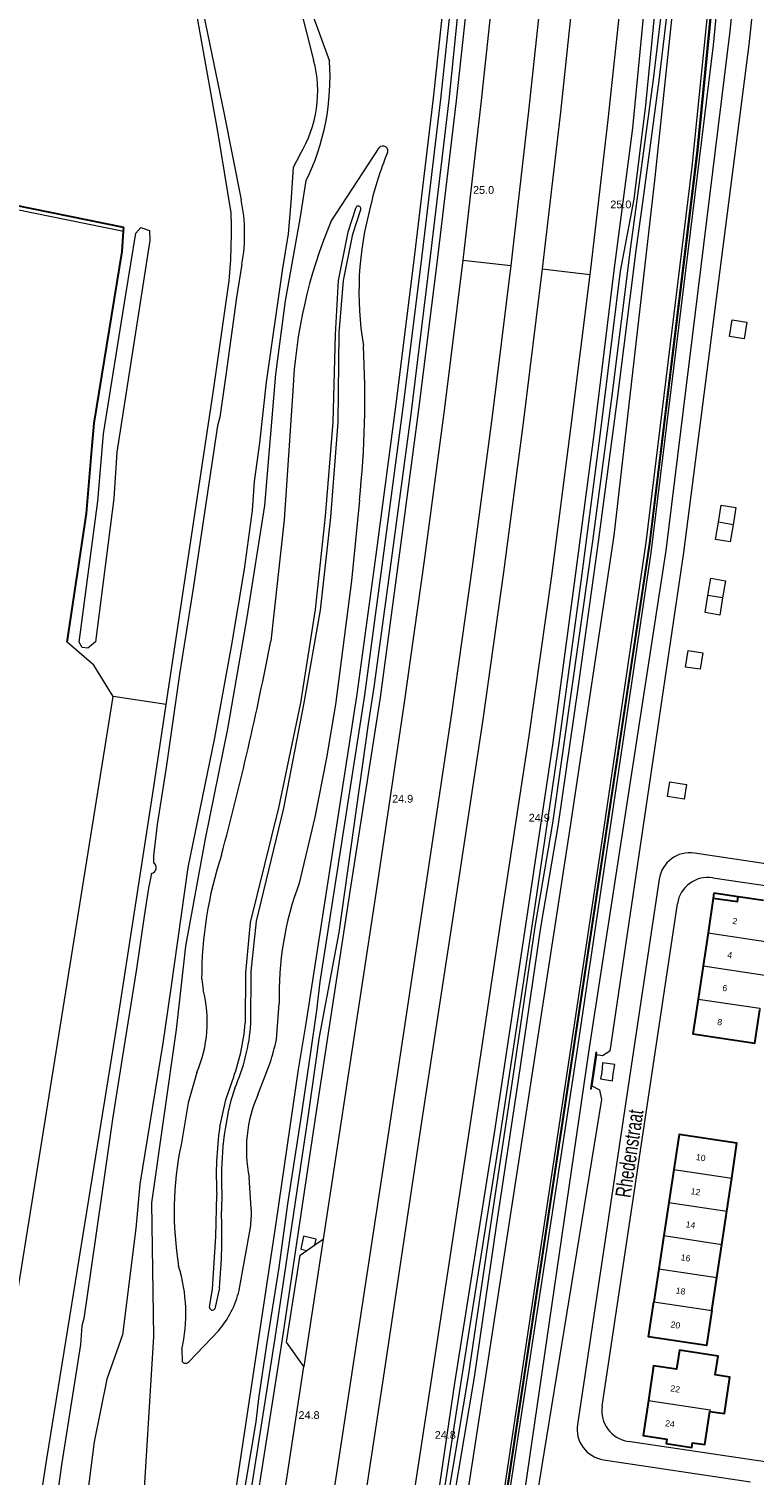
# Model space of a CAD drawing. Header units: metres. Extents: x 120324 to 133000, y 395500 to 402438.
# Tile 50 of 95: x 126285 to 126402, y 399868 to 400101. Entities that reach past the tile are written whole.
import ezdxf

# ---------------------------------------------------------------- set-up
doc = ezdxf.new("R2010")
doc.units = ezdxf.units.M
doc.linetypes.add('DGN2', pattern=[101.410184, 50.705092, -50.705092])
for name, color, linetype, lineweight, true_color in [('gg-afsc-geluidsscherm', 7, 'Continuous', 13, 0x967800), ('gg-afsc-hekwerk', 7, 'Continuous', 30, 0x00d228), ('gg-bbg-lage trafo', 7, 'Continuous', 13, 0xff5000), ('gg-bbg-tussenscheiding', 7, 'Continuous', 0, 0x967800), ('gg-knt-BGT kruinlijn', 7, 'Continuous', 0, 0x787878), ('gg-kntw-bovenkant insteek waterloop', 7, 'Continuous', 0, 0xa0a0ff), ('gg-kntw-waterlijn', 7, 'Continuous', 0, 0xaaebff), ('gg-kwrk-keermuur', 7, 'Continuous', 0, 0x87d9d9), ('gt-grn-groengrens', 7, 'Continuous', 0, 0x96c800), ('gt-grn-weggrens', 7, 'Continuous', 0, 0x787878), ('gx-grn-maaiveld', 7, 'Continuous', 0, 0xb88d57)]:
    doc.layers.add(name, color=color, linetype=linetype, lineweight=lineweight, true_color=true_color)
for name, color, linetype, lineweight in [('gg-anno-huisnummerreeks BGT', 7, 'Continuous', 13), ('gg-anno-openbare ruimte label', 7, 'Continuous', 13), ('gg-bbg-hoofdgebouw', 1, 'Continuous', 30), ('gg-bbg-onder overbouw', 1, 'Continuous', 30), ('gg-bbg-pand overbouw', 1, 'DGN2', 30), ('gg-knt-bovenkant onderkant talud', 7, 'Continuous', 0), ('gg-knt-plantopografie kant verharding', 6, 'Continuous', 0), ('gg-knt-verharding', 7, 'Continuous', 0), ('gt-anno-nummer hm paal', 7, 'Continuous', 0), ('gt-bbg-plantopografie pand', 6, 'Continuous', 0), ('gt-bbg-plantopografie tussenscheiding', 6, 'Continuous', 0)]:
    doc.layers.add(name, color=color, linetype=linetype, lineweight=lineweight)
doc.styles.add('StyleArial', font='arial.ttf')

msp = doc.modelspace()

# ---------------------------------------------------------------- linework, layer by layer
at = {"layer": 'gg-afsc-geluidsscherm', "flags": 128}
for points in [[(126433.52, 399396.19), (126294.27, 399417.89), (126294.31, 399418.57), (126384.69, 400018.49), (126392.39, 400081.87), (126401.39, 400173.18), (126405.81, 400237.07), (126415.18, 400254.39), (126416.93, 400270.19), (126421.51, 400378.06), (126422.45, 400394.05), (126423.96, 400411.15), (126518.09, 400411.48), (126520.28, 400409.53)], [(126433.52, 399396.19), (126433.54, 399396.34), (126294.44, 399418.02), (126294.46, 399418.55), (126384.84, 400018.47), (126392.54, 400081.86), (126401.54, 400173.16), (126405.96, 400237.06), (126415.32, 400254.32), (126417.08, 400270.17), (126421.65, 400378.05), (126422.6, 400394.04), (126424.1, 400410.99), (126518.09, 400411.33), (126520.28, 400409.37)]]:
    msp.add_lwpolyline(points, dxfattribs=at)
at = {"layer": 'gg-afsc-hekwerk'}
for p, q in [((126299.97, 400069.37), (126277.49, 400073.95)), ((126299.92, 400068.8), (126299.97, 400069.37))]:
    msp.add_line(p, q, dxfattribs=at)
at = {"layer": 'gg-afsc-hekwerk', "flags": 128}
msp.add_lwpolyline([(126290.8, 400002.54), (126293.95, 400023.3), (126294.77, 400032.95), (126295.18, 400037.85), (126299.68, 400065.53), (126299.92, 400068.8)], dxfattribs=at)
msp.add_lwpolyline([(126290.8, 400002.54), (126293.95, 400023.3), (126294.77, 400032.95), (126295.18, 400037.85), (126299.68, 400065.53), (126299.92, 400068.8)], dxfattribs=at)
at = {"layer": 'gg-bbg-hoofdgebouw'}
for p, q in [((126394.99, 399961.28), (126394.16, 399955.68)), ((126403.1, 399960.86), (126398.99, 399961.47)), ((126394.16, 399955.68), (126393.36, 399950.34)), ((126393.36, 399950.34), (126392.56, 399945)), ((126388.65, 399917.53), (126387.84, 399912.19)), ((126397.16, 399910.79), (126397.96, 399916.13)), ((126387.84, 399912.19), (126387.03, 399906.85)), ((126396.35, 399905.45), (126397.16, 399910.79)), ((126387.03, 399906.85), (126386.22, 399901.51)), ((126395.55, 399900.11), (126396.35, 399905.45)), ((126386.22, 399901.51), (126385.41, 399896.17)), ((126394.75, 399894.77), (126395.55, 399900.11))]:
    msp.add_line(p, q, dxfattribs=at)
at = {"layer": 'gg-bbg-hoofdgebouw', "flags": 128}
for points in [[(126392.56, 399945), (126391.72, 399939.37), (126401.67, 399937.89), (126402.49, 399943.27)], [(126397.96, 399916.13), (126398.81, 399921.75), (126389.5, 399923.17), (126388.65, 399917.53)], [(126394.75, 399894.77), (126393.9, 399889.15), (126384.56, 399890.55), (126385.41, 399896.17)], [(126394.43, 399878.51), (126396.81, 399878.17), (126397.68, 399884.04), (126395.3, 399884.4), (126395.78, 399887.44), (126389.54, 399888.38), (126389.07, 399885.33), (126385.38, 399885.88), (126384.53, 399880.25)], [(126384.53, 399880.25), (126383.68, 399874.64), (126387.52, 399874.06), (126387.41, 399873.33), (126391.52, 399872.71), (126391.64, 399873.44), (126393.62, 399873.16), (126394.43, 399878.51)]]:
    msp.add_lwpolyline(points, dxfattribs=at)
at = {"layer": 'gg-bbg-lage trafo', "flags": 128}
msp.add_lwpolyline([(126376.79, 399932.11), (126378.77, 399931.83), (126378.86, 399932.92), (126379.14, 399934.43), (126377.14, 399934.69), (126377.01, 399933.17), (126376.79, 399932.11)], dxfattribs=at)
at = {"layer": 'gg-bbg-onder overbouw', "flags": 128}
msp.add_lwpolyline([(126394.99, 399961.28), (126398.88, 399960.7), (126398.99, 399961.47)], dxfattribs=at)
at = {"layer": 'gg-bbg-pand overbouw', "flags": 128}
msp.add_lwpolyline([(126398.99, 399961.47), (126395.11, 399962.05), (126394.99, 399961.28)], dxfattribs=at)
at = {"layer": 'gg-bbg-tussenscheiding'}
for p, q in [((126388.65, 399917.53), (126397.96, 399916.13)), ((126387.84, 399912.19), (126397.16, 399910.79)), ((126387.03, 399906.85), (126396.35, 399905.45)), ((126386.22, 399901.51), (126395.55, 399900.11)), ((126385.41, 399896.17), (126394.75, 399894.77))]:
    msp.add_line(p, q, dxfattribs=at)
at = {"layer": 'gg-bbg-tussenscheiding', "flags": 128}
for points in [[(126394.16, 399955.68), (126404.13, 399954.18), (126404.1, 399953.94)], [(126393.36, 399950.34), (126403.31, 399948.85), (126403.35, 399949.1)], [(126392.56, 399945), (126402.52, 399943.51), (126402.49, 399943.27)], [(126384.53, 399880.25), (126394.47, 399878.76), (126394.43, 399878.51)]]:
    msp.add_lwpolyline(points, dxfattribs=at)
at = {"layer": 'gg-knt-BGT kruinlijn'}
for p, q in [((126317.84, 399930.62), (126317.21, 399928.63)), ((126315.76, 399913.82), (126315.69, 399910.74)), ((126315.37, 399898.45), (126314.63, 399895.07))]:
    msp.add_line(p, q, dxfattribs=at)
at = {"layer": 'gg-knt-BGT kruinlijn', "flags": 128}
for points in [[(126327.85, 399643.47), (126345.99, 399764.26), (126377.21, 399971.2), (126384.17, 400018.6), (126391.6, 400079.17), (126401.01, 400171.97), (126405.27, 400237.08), (126405.84, 400239.45)], [(126397.51, 400125.16), (126394.98, 400098.8), (126384.91, 400016.96), (126372.96, 399936.14), (126361.72, 399862.81), (126350.89, 399790.82), (126334.29, 399679.75), (126332.17, 399665.42)], [(126337.31, 400072.46), (126336.07, 400068.66), (126334.51, 400060.82), (126334.04, 400052.14), (126333.64, 400037.98), (126332.41, 400022.85), (126330.79, 400007.82), (126328.43, 399992.78), (126324.91, 399975.81), (126320.35, 399957.33), (126319.59, 399949.21), (126319.54, 399941.14)], [(126320.46, 399941.04), (126320.5, 399949.43), (126321.36, 399957.55), (126325.76, 399975.76), (126329.03, 399992.74), (126331.65, 400007.71), (126333.34, 400022.71), (126334.53, 400038.01), (126334.68, 400052.42), (126335.35, 400060.85), (126336.86, 400068.34), (126338.18, 400072.28)], [(126315.42, 399924.37), (126316.4, 399928.73), (126317.42, 399931.73)], [(126313.76, 399895.31), (126314.27, 399898.3), (126314.81, 399906.74), (126314.96, 399913.44)]]:
    msp.add_lwpolyline(points, dxfattribs=at)
at = {"layer": 'gg-knt-BGT kruinlijn'}
for centre, radius, start, end in [((126337.75, 400072.41), 0.442, 343.1196, 172.373), ((126285.16, 399943.91), 34.48, 339.3037, 355.394), ((126289.57, 399943.25), 30.96, 335.9209, 355.9005), ((126365.68, 399916.43), 49.98, 165.8784, 182.9985), ((126366.52, 399916.73), 51.66, 171.4952, 183.6558), ((126228.71, 399906.85), 87.06, 354.4606, 2.5554), ((126314.23, 399895.31), 0.467, 180.1063, 328.5109)]:
    msp.add_arc(centre, radius, start, end, dxfattribs=at)
at = {"layer": 'gg-knt-bovenkant onderkant talud'}
for p, q in [((126333.34, 400070.31), (126341.12, 400082.24)), ((126312.51, 399948.18), (126312.75, 399946.46)), ((126324.55, 399938.47), (126325.01, 399944.28)), ((126321.56, 399929.55), (126323.55, 399934.72)), ((126320.5, 399911.22), (126320.18, 399916.27)), ((126318.54, 399898.04), (126320.36, 399908.16)), ((126310.48, 399886.58), (126315.25, 399891.56)), ((126309.29, 399888.49), (126309.34, 399886.58))]:
    msp.add_line(p, q, dxfattribs=at)
at = {"layer": 'gg-knt-bovenkant onderkant talud', "flags": 128}
for points in [[(126321.79, 399641.66), (126324.83, 399661.28), (126341.38, 399769.19), (126355.15, 399863.61), (126371.99, 399972.89), (126378.99, 400019.75), (126385.65, 400077.47), (126395.49, 400171.21), (126398.48, 400218.68), (126399.2, 400237.18), (126399.85, 400244.88), (126401.07, 400247.39), (126403.95, 400253.41), (126406.57, 400258.3), (126407.85, 400260.61), (126408.11, 400271.65), (126414, 400375.4), (126416.29, 400410.56)], [(126403.5, 400125.4), (126400.75, 400098.86), (126390.17, 400016.97), (126378.33, 399936.59), (126377.16, 399935.84), (126376.14, 399935.99)], [(126327.2, 400043.05), (126325.8, 400022.24), (126323.64, 400002.7)], [(126337.95, 400025.45), (126336.69, 400012.43), (126334.08, 399992.51), (126332.61, 399983.88), (126330.76, 399974.34), (126328.25, 399963.7)], [(126311.73, 399933.14), (126310.31, 399928.25), (126309.18, 399921.49)], [(126375.41, 399931.03), (126376.63, 399930.35), (126376.98, 399928.83), (126366.5, 399864.55)]]:
    msp.add_lwpolyline(points, dxfattribs=at)
at = {"layer": 'gg-knt-bovenkant onderkant talud'}
for centre, radius, start, end in [((126341.74, 400081.73), 0.803, 329.6669, 140.9473), ((126387.63, 400062.3), 49.04, 157.1709, 167.5484), ((126389.6, 400059.01), 51.74, 164.4631, 189.674), ((126406.69, 400039.48), 79.56, 157.205, 177.4286), ((126182.58, 400041.92), 156.24, 353.9487, 3.0794), ((125854.46, 400092.75), 477.75, 344.8919, 349.1356), ((126376.59, 399948.26), 64.09, 161.8522, 180.0707), ((126376.05, 399945.75), 51.06, 159.4245, 181.648), ((126292.67, 399941.3), 20.74, 336.8469, 14.4084), ((126290.53, 399945.59), 34.76, 341.7592, 348.1749), ((126341.41, 399920.78), 21.7, 156.1448, 191.997), ((126361.7, 399910.69), 53.62, 168.3728, 189.3822), ((126304.79, 399910.42), 15.74, 351.7393, 2.9078), ((126284.11, 399894.3), 25.84, 346.9992, 17.2052), ((126303.34, 399901.69), 15.64, 319.6185, 346.4897), ((126309.91, 399886.95), 0.68, 213.6481, 327.058)]:
    msp.add_arc(centre, radius, start, end, dxfattribs=at)
at = {"layer": 'gg-knt-plantopografie kant verharding'}
for p, q in [((126415.89, 399964.95), (126391.96, 399968.54)), ((126386.27, 399964.33), (126373.08, 399876.41)), ((126394.9, 399964.56), (126415.38, 399961.49)), ((126377.07, 399879.37), (126389.21, 399960.36)), ((126401.52, 399870.65), (126381.27, 399873.68)), ((126377.29, 399870.72), (126400.99, 399867.17)), ((126424.29, 399867.24), (126401.52, 399870.65))]:
    msp.add_line(p, q, dxfattribs=at)
for centre, start, end in [((126391.21, 399963.59), 81.4765, 171.4659), ((126394.16, 399959.62), 81.4814, 171.4611), ((126382.01, 399878.63), 171.4671, 261.4657), ((126378.03, 399875.67), 171.4649, 261.4775)]:
    msp.add_arc(centre, 5, start, end, dxfattribs=at)
at = {"layer": 'gg-knt-verharding'}
for p, q in [((126332.12, 399906.31), (126328.97, 399885.77)), ((126329.46, 399904.47), (126330.74, 399905.35)), ((126330.74, 399905.35), (126332.12, 399906.31)), ((126324.23, 399854.58), (126328.97, 399885.77))]:
    msp.add_line(p, q, dxfattribs=at)
at = {"layer": 'gg-knt-verharding', "flags": 128}
for points in [[(126376.23, 400407.8), (126376.21, 400402.02), (126375.96, 400401.97), (126375.58, 400379.42), (126375.09, 400352.43), (126374.32, 400323.17), (126373.6, 400303.47), (126372.29, 400273.51), (126371.03, 400250.35), (126369.3, 400221.43), (126367.51, 400197.39), (126364.99, 400165.36), (126362.82, 400141.35), (126360.33, 400115.46), (126357.52, 400089.39), (126354.62, 400064.15)], [(126388.92, 400407.7), (126388.71, 400380.36), (126388.2, 400351.84), (126387.44, 400323.31), (126386.63, 400302.1), (126385.37, 400273.37), (126385.25, 400273.37), (126383.96, 400249.13), (126382.24, 400220.87), (126380.38, 400195.42), (126377.96, 400165.5), (126375.65, 400139.72), (126373.18, 400114.44), (126370.37, 400087.98), (126367.41, 400062.71)], [(126399.36, 400407.62), (126399.14, 400380.6), (126398.81, 400360.61), (126398.34, 400341.59), (126397.84, 400323.62), (126397.08, 400307.14), (126393.96, 400283.81), (126392.64, 400273.47), (126392.91, 400273.39), (126391.72, 400247.92), (126389.93, 400220.22), (126388.08, 400194.84), (126385.75, 400165.32), (126383.28, 400138.32), (126380.97, 400114.37), (126377.99, 400086.74), (126375.19, 400062.67), (126375.09, 400061.83)], [(126383.51, 400402.15), (126383.6, 400402.14), (126383.41, 400379.64), (126382.9, 400352.33), (126382.11, 400323.4), (126381.31, 400302.38), (126380.04, 400273.42), (126378.84, 400249.72), (126377.01, 400221.21), (126375.27, 400196.39), (126372.85, 400165.83), (126370.51, 400140.2), (126368.03, 400114.67), (126365.21, 400088.12), (126362.34, 400063.26)], [(126354.62, 400064.15), (126351.64, 400040.31), (126348.37, 400015.69), (126345.12, 399992.42), (126340.47, 399961.33), (126332.12, 399906.31)], [(126367.41, 400062.71), (126364.32, 400037.88), (126361.17, 400013.8), (126357.83, 399990.06), (126353.28, 399959.93), (126347.87, 399924.53), (126341.91, 399884.96), (126328.84, 399798.71), (126320.56, 399744.35), (126316.65, 399718.33), (126308.84, 399667.24), (126306.68, 399653.03)], [(126375.09, 400061.83), (126371.99, 400036.99), (126368.9, 400013.21), (126365.24, 399987.42), (126360.95, 399959.25), (126355.62, 399923.87), (126349.5, 399883.53), (126345.75, 399858.98), (126340.49, 399824.03), (126332.18, 399769.5), (126320.27, 399690.66), (126316.38, 399665.18), (126314.31, 399651.56)], [(126362.34, 400063.26), (126359.32, 400038.97), (126356.1, 400014.66), (126352.79, 399991.04), (126348.17, 399960.24), (126342.88, 399925.33), (126331.92, 399853.41)], [(126330.74, 399905.35), (126330.97, 399906.3), (126328.91, 399906.75), (126328.5, 399904.69), (126329.46, 399904.47)], [(126328.97, 399885.77), (126326.18, 399889.69), (126328.4, 399903.73), (126329.46, 399904.47)]]:
    msp.add_lwpolyline(points, dxfattribs=at)
at = {"layer": 'gg-kntw-bovenkant insteek waterloop', "flags": 128}
for points in [[(126317.26, 400071.76), (126315.1, 400084.89), (126309.26, 400117.6), (126309.26, 400119.69), (126309.3, 400121.79), (126311.61, 400147.74), (126315.05, 400182.82), (126322.09, 400257.8), (126325.77, 400300.7), (126325.55, 400305.33), (126325.71, 400307.89), (126325.84, 400309.4)], [(126323.03, 399662.04), (126321.74, 399660.12), (126320.59, 399660.29), (126320.01, 399662.51), (126332.33, 399743.1), (126336.19, 399768.41), (126344.47, 399823.06), (126353.31, 399883.08), (126359.7, 399923.36), (126365.11, 399959.07), (126369.18, 399986.37), (126372.74, 400012.85), (126375.77, 400035.99), (126379.04, 400062.48), (126382, 400085.38), (126384.83, 400114.55), (126387.16, 400137.91), (126389.72, 400166.13), (126391.77, 400193.94), (126393.76, 400220.61), (126395.59, 400247.46), (126396.7, 400267.43)], [(126383.67, 400073.8), (126386.29, 400093.11), (126389.24, 400117.92), (126391.95, 400143.24), (126393.64, 400165.82), (126395.75, 400190.08), (126397.31, 400215.04)], [(126321.47, 400138.6), (126322.74, 400124.71), (126333.1, 400096.23)], [(126317.58, 399863.16), (126318.83, 399860.67), (126319.48, 399860.6), (126321.18, 399862.41), (126325.55, 399890.16), (126330.87, 399925.77), (126336.46, 399962.33), (126341.32, 399993.63), (126344.37, 400016.14), (126347.64, 400040.85), (126350.59, 400064.57), (126353.62, 400089.8), (126355.94, 400111.63), (126355.45, 400112.64), (126353.2, 400112.99), (126352.14, 400111.87)], [(126352.14, 400111.87), (126349.85, 400090.23), (126346.82, 400065.03), (126343.87, 400041.34), (126340.6, 400016.64), (126337.55, 399994.17), (126329.31, 399941.07), (126328.08, 399933.65), (126324.47, 399908.84), (126317.58, 399863.16)], [(126302.64, 399851.15), (126303.29, 399866.1), (126304.77, 399890.57), (126304.46, 399912.16), (126308.43, 399940.1), (126309.93, 399953.52), (126313.15, 399970.84), (126316.74, 399988.59), (126319.86, 400006.49), (126322.69, 400024.57), (126324.44, 400045.77), (126326.04, 400057.57), (126328.37, 400070.79), (126329.37, 400076.96)], [(126323.03, 399662.04), (126327.04, 399690.1), (126334.84, 399742.84), (126338.54, 399768.28), (126342.89, 399797.12), (126346.69, 399823.41), (126352.29, 399859.14), (126356.49, 399884.03), (126360.06, 399908.45), (126363.65, 399932.3), (126367.21, 399956.51), (126370.04, 399973.22), (126373.24, 399995.52), (126376.51, 400018.7), (126379.57, 400041.75), (126382.63, 400066.12), (126383.67, 400073.8)], [(126292.76, 400002.53), (126295.76, 400025.28), (126296.7, 400036.14), (126300.29, 400058.59), (126301.88, 400068.48), (126302.69, 400069.38), (126304.08, 400068.93), (126304.13, 400067.27), (126298.82, 400033.15), (126298.34, 400025.7), (126295.4, 400002.58), (126294.17, 400001.58), (126293.23, 400001.69), (126292.76, 400002.53)], [(126306.81, 399992.47), (126314.49, 400043.51), (126316.93, 400060.77)]]:
    msp.add_lwpolyline(points, dxfattribs=at)
at = {"layer": 'gg-kntw-bovenkant insteek waterloop'}
for centre, radius, start, end in [((126295.42, 400093.54), 37.78, 333.9678, 4.0777), ((126232.98, 400068.76), 84.33, 354.5646, 2.0351)]:
    msp.add_arc(centre, radius, start, end, dxfattribs=at)
at = {"layer": 'gg-kntw-waterlijn', "flags": 128}
for points in [[(126322.07, 399662.41), (126321.35, 399661.33), (126321.03, 399662.56), (126332.95, 399743.21), (126336.81, 399768.53), (126345.45, 399825.53), (126354.29, 399882.93), (126360.68, 399923.21), (126366.1, 399958.92), (126370.17, 399986.23), (126373.73, 400012.72), (126376.76, 400035.86), (126380.04, 400062.35), (126382.26, 400073.98), (126384.14, 400089.12), (126386.6, 400114.4), (126388.85, 400137.71), (126391.4, 400165.95), (126393.75, 400192.66), (126395.38, 400220.46), (126397.2, 400247.7), (126398.16, 400265.14), (126398.39, 400267.1)], [(126396.32, 400215.11), (126394.75, 400190.16), (126392.64, 400165.9), (126390.96, 400143.34), (126388.24, 400118.04), (126385.3, 400093.24), (126381.64, 400066.25), (126378.58, 400041.88), (126375.52, 400018.84), (126372.25, 399995.66), (126369.05, 399973.37), (126366.22, 399956.66), (126362.66, 399932.45), (126359.07, 399908.59), (126355.5, 399884.19), (126351.31, 399859.3), (126345.7, 399823.56), (126341.9, 399797.27), (126337.55, 399768.43), (126333.85, 399742.99), (126326.05, 399690.24), (126322.07, 399662.41)], [(126319.99, 400151.03), (126319.84, 400136.64), (126320.12, 400128.69), (126320.41, 400123.4), (126321.86, 400117.96), (126322.97, 400116.02), (126325.99, 400110.95), (126327.58, 400105.26), (126328.5, 400104.42), (126330.56, 400096.37)], [(126310.49, 400115.41), (126312.79, 400103.77), (126316.08, 400087.93), (126318.88, 400073.87)], [(126353.38, 400112.15), (126351.04, 400090.09), (126348.01, 400064.89), (126345.06, 400041.18), (126341.79, 400016.48), (126338.74, 399994), (126331.57, 399947.77), (126331.01, 399943.14), (126330.01, 399936.06), (126328.49, 399925.85), (126326.37, 399912), (126324.93, 399901.7), (126323.02, 399889.65), (126321.67, 399880.61), (126321.25, 399876.82), (126318.93, 399863.15)], [(126318.93, 399863.15), (126319.38, 399862.25), (126320.05, 399862.96), (126324.37, 399890.34), (126329.68, 399925.95), (126331.53, 399938.9), (126334.7, 399955.73), (126339.43, 399989.38), (126340.34, 399995.26), (126342.9, 400014.17), (126346.24, 400038.88), (126349.4, 400064.72), (126352.43, 400089.94), (126354.64, 400111.72)], [(126328.38, 400081.19), (126327.24, 400079.08), (126326.89, 400073.41), (126326.44, 400068.36), (126325.46, 400062.46), (126322.89, 400044.45), (126321.85, 400034.66), (126320.95, 400028.42), (126320.67, 400023.78), (126319.37, 400014.29), (126317.26, 400001.86), (126314.59, 399987.12), (126310.28, 399966.21), (126307.51, 399946.73), (126306.26, 399937.88), (126302.52, 399915.13), (126301.89, 399907.98), (126299.75, 399890.87), (126297.2, 399883.71), (126295.19, 399873.6), (126294.11, 399865.24)], [(126319, 400063.5), (126318.15, 400058.1), (126316.38, 400045.57), (126315.43, 400038.79), (126315.05, 400037.42), (126313.33, 400025.96), (126311.17, 400011.55), (126308.94, 399997.35), (126306.79, 399982.32), (126305.33, 399973.16), (126304.74, 399968.09), (126304.73, 399966.97)], [(126304.4, 399965.26), (126303.92, 399962.89), (126303.24, 399958.36), (126301.98, 399949.89), (126299.7, 399935.47), (126298.14, 399925.62), (126296.51, 399914.34), (126294.63, 399901.28), (126293.51, 399893.49), (126293.21, 399892.32), (126292.96, 399889.28), (126289.92, 399869.89), (126287.97, 399855.95)]]:
    msp.add_lwpolyline(points, dxfattribs=at)
at = {"layer": 'gg-kntw-waterlijn'}
for centre, radius, start, end in [((126311.71, 400091.34), 19.51, 328.6733, 14.9629), ((126291.93, 400068.37), 27.51, 349.7992, 11.5373), ((126304.26, 399966.18), 0.924, 278.1642, 59.5637)]:
    msp.add_arc(centre, radius, start, end, dxfattribs=at)
at = {"layer": 'gg-kwrk-keermuur'}
msp.add_line((126376.14, 399935.99), (126375.41, 399931.03), dxfattribs=at)
at = {"layer": 'gg-kwrk-keermuur', "flags": 128}
msp.add_lwpolyline([(126376.14, 399935.99), (126376.2, 399936.4), (126376.05, 399936.42), (126375.19, 399930.52), (126375.34, 399930.5), (126375.41, 399931.03)], dxfattribs=at)
at = {"layer": 'gt-bbg-plantopografie pand', "flags": 128}
for points in [[(126398.03, 400054.5), (126400.4, 400054.13), (126399.99, 400051.46), (126397.61, 400051.83), (126398.03, 400054.5)], [(126395.81, 400021.87), (126396.27, 400024.63), (126398.64, 400024.23), (126398.18, 400021.47)], [(126398.18, 400021.47), (126397.71, 400018.71), (126395.35, 400019.1), (126395.81, 400021.87)], [(126394.13, 400010.07), (126394.59, 400012.83), (126396.96, 400012.43), (126396.49, 400009.67)], [(126396.49, 400009.67), (126396.03, 400006.91), (126393.66, 400007.31), (126394.13, 400010.07)], [(126390.93, 400001.2), (126393.31, 400000.83), (126392.89, 399998.16), (126390.52, 399998.53), (126390.93, 400001.2)], [(126390.67, 399979.59), (126390.29, 399977.21), (126387.63, 399977.63), (126388, 399980), (126390.67, 399979.59)]]:
    msp.add_lwpolyline(points, dxfattribs=at)
at = {"layer": 'gt-bbg-plantopografie tussenscheiding'}
for p, q in [((126398.18, 400021.47), (126395.81, 400021.87)), ((126396.49, 400009.67), (126394.13, 400010.07))]:
    msp.add_line(p, q, dxfattribs=at)
at = {"layer": 'gt-grn-groengrens', "flags": 128}
msp.add_lwpolyline([(126520.15, 400406.84), (126517.7, 400409.12), (126513.2, 400409.63), (126427.89, 400408.7), (126425.63, 400405.55), (126424.94, 400373.13), (126423.7, 400345.3), (126420.64, 400282.79), (126419.95, 400265.92), (126419.12, 400252.97), (126417.88, 400250.04), (126410.17, 400236.52), (126408.09, 400226.55), (126403.81, 400165.53), (126400.16, 400125.49), (126397.66, 400101.05), (126387.32, 400017.3), (126374.9, 399936.46), (126364.18, 399863.03), (126356.04, 399793.17)], dxfattribs=at)
at = {"layer": 'gt-grn-weggrens'}
for p, q in [((126354.62, 400064.15), (126362.34, 400063.26)), ((126367.41, 400062.71), (126375.09, 400061.83))]:
    msp.add_line(p, q, dxfattribs=at)
at = {"layer": 'gx-grn-maaiveld'}
for p, q in [((126277.38, 400073.41), (126299.92, 400068.8)), ((126306.81, 399992.47), (126298.23, 399993.76))]:
    msp.add_line(p, q, dxfattribs=at)
at = {"layer": 'gx-grn-maaiveld', "flags": 128}
for points in [[(126298.23, 399993.76), (126295.12, 399998.82), (126290.8, 400002.54)], [(126281.35, 399888.55), (126286.57, 399921), (126298.23, 399993.76)], [(126259.2, 399679.71), (126264.33, 399716.78), (126269.91, 399755.41), (126275.83, 399793.53), (126281.81, 399833.41), (126287.56, 399870.86), (126293.75, 399909.01), (126298.9, 399940.96), (126304.82, 399979.19), (126306.81, 399992.47)]]:
    msp.add_lwpolyline(points, dxfattribs=at)

# ---------------------------------------------------------------- texts
at = {"layer": 'gg-anno-huisnummerreeks BGT', "char_height": 1, "attachment_point": 8, "line_spacing_factor": 0.8, "style": 'StyleArial'}
for s, insert, rotation in [('{\\C256;2}', (126398.41, 399957.07), 351.5), ('{\\C256;4}', (126397.59, 399951.6), 351.5), ('{\\C256;6}', (126396.79, 399946.26), 351.5), ('{\\C256;8}', (126395.97, 399940.77), 351.5), ('{\\C256;10}', (126392.9, 399918.93), 351.4), ('{\\C256;12}', (126392.07, 399913.44), 351.4), ('{\\C256;14}', (126391.26, 399908.1), 351.4), ('{\\C256;16}', (126390.46, 399902.76), 351.4), ('{\\C256;18}', (126389.65, 399897.42), 351.4), ('{\\C256;20}', (126388.82, 399891.94), 351.4), ('{\\C256;22}', (126388.79, 399881.65), 351.4), ('{\\C256;24}', (126387.94, 399876.03), 351.4)]:
    msp.add_mtext(s, dxfattribs=dict(at, insert=insert, rotation=rotation))
at = {"layer": 'gg-anno-openbare ruimte label', "insert": (126381.48, 399920.1), "char_height": 2.5, "attachment_point": 5, "rotation": 81.5, "line_spacing_factor": 0.8, "style": 'StyleArial'}
msp.add_mtext('{\\W0.68;\\C256;Rhedenstraat}', dxfattribs=at)
at = {"layer": 'gt-anno-nummer hm paal', "char_height": 1.25, "attachment_point": 7, "line_spacing_factor": 0.8, "style": 'StyleArial'}
for s, insert in [('{\\C256;25.0}', (126356.26, 400074.8)), ('{\\C256;25.0}', (126378.39, 400072.47)), ('{\\C256;24.9}', (126343.21, 399976.65)), ('{\\C256;24.9}', (126365.24, 399973.59)), ('{\\C256;24.8}', (126328.12, 399877.28)), ('{\\C256;24.8}', (126350.09, 399874.08))]:
    msp.add_mtext(s, dxfattribs=dict(at, insert=insert))

doc.saveas('drawing.dxf')
